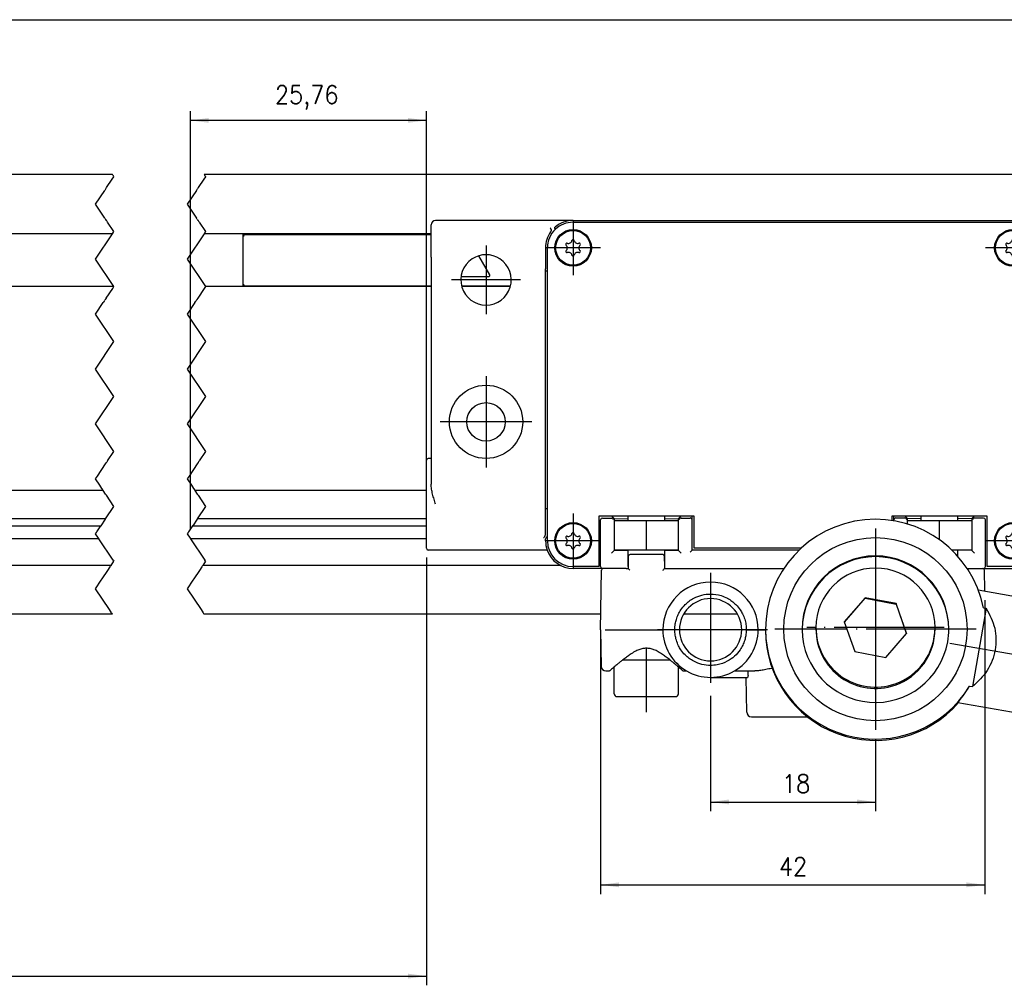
# Model space of a CAD drawing. Header units: millimetres. Extents: x -235 to 2519, y -109 to 485.
# Tile 7 of 41: x 95 to 203, y 93 to 199. Entities that reach past the tile are written whole.
import ezdxf

# ---------------------------------------------------------------- set-up
doc = ezdxf.new("R2010")
doc.units = ezdxf.units.MM
doc.linetypes.add('DOT_CENTER', pattern=[14, 12, -1, 0, -1])
doc.layers.add('1', color=7, linetype='Continuous')
doc.styles.add('CONVERTER_11', font='txt.shx', dxfattribs={"width": 0.9})
doc.dimstyles.new('ME10_DIM_21', dxfattribs={"dimtxt": 2, "dimasz": 2, "dimexe": 1, "dimexo": 1, "dimgap": 1, "dimtad": 1, "dimdsep": 46, "dimtxsty": 'CONVERTER_11', "dimsah": 1, "dimcen": 0.09, "dimclrd": 2, "dimclre": 2, "dimclrt": 2, "dimadec": 0, "dimazin": 0, "dimtfac": 1, "dimtdec": 4, "dimtix": 1, "dimtmove": 0, "dimatfit": 3, "dimfxl": 1, "dimtolj": 1, "dimtzin": 0, "dimarcsym": 0})
doc.dimstyles.new('ME10_DIM_22', dxfattribs={"dimtxt": 2, "dimasz": 2, "dimexe": 1, "dimexo": 1, "dimgap": 1, "dimtad": 1, "dimdec": 0, "dimdsep": 46, "dimtxsty": 'CONVERTER_11', "dimsah": 1, "dimcen": 0.09, "dimclrd": 2, "dimclre": 2, "dimclrt": 2, "dimadec": 0, "dimazin": 0, "dimtfac": 1, "dimtdec": 4, "dimtix": 1, "dimtmove": 0, "dimatfit": 3, "dimfxl": 1, "dimtolj": 1, "dimtzin": 0, "dimarcsym": 0})
doc.dimstyles.new('ME10_DIM_23', dxfattribs={"dimtxt": 2, "dimasz": 2, "dimexe": 1, "dimexo": 1, "dimgap": 1, "dimtad": 1, "dimdsep": 46, "dimtxsty": 'CONVERTER_11', "dimsah": 1, "dimcen": 0.09, "dimclrd": 2, "dimclre": 2, "dimclrt": 2, "dimadec": 0, "dimazin": 0, "dimtfac": 1, "dimtdec": 4, "dimtix": 1, "dimtmove": 0, "dimatfit": 3, "dimfxl": 1, "dimtolj": 1, "dimtzin": 0, "dimarcsym": 0})
doc.dimstyles.new('ME10_DIM_24', dxfattribs={"dimtxt": 2, "dimasz": 2, "dimexe": 1, "dimexo": 1, "dimgap": 1, "dimtad": 1, "dimdsep": 46, "dimtxsty": 'CONVERTER_11', "dimsah": 1, "dimcen": 0.09, "dimclrd": 2, "dimclre": 2, "dimclrt": 2, "dimadec": 0, "dimazin": 0, "dimtfac": 1, "dimtdec": 4, "dimtix": 1, "dimtmove": 0, "dimatfit": 3, "dimfxl": 1, "dimtolj": 1, "dimtzin": 0, "dimarcsym": 0})
doc.dimstyles.new('ME10_DIM_31', dxfattribs={"dimtxt": 2, "dimasz": 2, "dimexe": 1, "dimexo": 1, "dimgap": 1, "dimtad": 1, "dimdsep": 46, "dimtxsty": 'CONVERTER_11', "dimsah": 1, "dimcen": 0.09, "dimclrd": 2, "dimclre": 2, "dimclrt": 2, "dimadec": 0, "dimazin": 0, "dimtol": 1, "dimtp": 0.5, "dimtm": 0.5, "dimtfac": 0.75, "dimtdec": 0, "dimtix": 1, "dimtmove": 0, "dimatfit": 3, "dimfxl": 1, "dimtolj": 1, "dimtzin": 0, "dimarcsym": 0})

# ---------------------------------------------------------------- blocks, each defined once
blk = doc.blocks.new('IO__92', base_point=(119.73, 169.56))
at = {"color": 7, "linetype": 'Continuous'}
for p, q in [((119.73, 169.56), (119.73, 175.31)), ((119.95, 175.24), (140.23, 175.24)), ((146.64, 170.83), (145.44, 172.92)), ((143.51, 170.68), (146.56, 170.68)), ((119.95, 169.64), (140.23, 169.64)), ((143.56, 169.64), (148.9, 169.64))]:
    blk.add_line(p, q, dxfattribs=at)
for centre, radius, start, end in [((119.96, 175.04), 0.202, 90.4962, 178.504), ((119.96, 169.84), 0.202, 181.496, 269.5038), ((146.56, 170.78), 0.1, 270, 30)]:
    blk.add_arc(centre, radius, start, end, dxfattribs=at)
blk = doc.blocks.new('SCALE_BODY_1340__95', base_point=(-50.27, 133.79))
at = {"color": 7, "linetype": 'Continuous'}
for p, q in [((105.47, 181.79), (-50.27, 181.79)), ((229.73, 181.79), (115.47, 181.79)), ((105.46, 175.31), (25.73, 175.31)), ((140.23, 175.31), (115.46, 175.31)), ((105.62, 169.56), (25.73, 169.56)), ((140.23, 169.56), (115.62, 169.56)), ((148.88, 169.56), (143.58, 169.56)), ((104.47, 147.29), (25.73, 147.29)), ((139.73, 147.29), (114.47, 147.29)), ((104.71, 144.2), (25.73, 144.2)), ((139.73, 144.2), (114.71, 144.2)), ((25.73, 143.45), (104.22, 143.45)), ((114.22, 143.45), (139.73, 143.45)), ((103.97, 142.03), (25.73, 142.03)), ((139.73, 142.03), (113.97, 142.03)), ((105.31, 139.09), (25.73, 139.09)), ((154.42, 139.09), (115.31, 139.09)), ((105.47, 133.79), (22.79, 133.79)), ((158.76, 133.79), (115.47, 133.79)), ((173.68, 133.79), (167.79, 133.79))]:
    blk.add_line(p, q, dxfattribs=at)
at = {"color": 2, "linetype": 'DOT_CENTER'}
for p, q in [((105.51, 181.73), (105.47, 181.79)), ((105.53, 181.7), (105.51, 181.73)), ((105.57, 181.64), (105.53, 181.7)), ((105.62, 181.56), (105.57, 181.64)), ((115.47, 181.79), (115.51, 181.73)), ((115.51, 181.73), (115.53, 181.7)), ((115.53, 181.7), (115.57, 181.64)), ((115.57, 181.64), (115.62, 181.56)), ((104.83, 180.37), (105.44, 181.29)), ((105.44, 181.29), (105.62, 181.56)), ((115.44, 181.29), (114.83, 180.37)), ((115.62, 181.56), (115.44, 181.29)), ((103.62, 178.56), (104.62, 180.05)), ((104.71, 180.2), (104.62, 180.05)), ((104.71, 180.2), (104.74, 180.23)), ((104.74, 180.23), (104.83, 180.37)), ((114.62, 180.05), (113.62, 178.56)), ((114.62, 180.05), (114.71, 180.2)), ((114.74, 180.23), (114.71, 180.2)), ((114.83, 180.37), (114.74, 180.23)), ((104.63, 177.05), (103.62, 178.56)), ((113.62, 178.56), (114.63, 177.05)), ((104.63, 177.05), (104.72, 176.9)), ((104.74, 176.87), (104.72, 176.9)), ((104.8, 176.79), (104.74, 176.87)), ((104.84, 176.73), (104.8, 176.79)), ((104.93, 176.59), (104.84, 176.73)), ((105.62, 175.56), (104.93, 176.59)), ((114.72, 176.9), (114.63, 177.05)), ((114.72, 176.9), (114.74, 176.87)), ((114.74, 176.87), (114.8, 176.79)), ((114.84, 176.73), (114.8, 176.79)), ((114.93, 176.59), (114.84, 176.73)), ((114.93, 176.59), (115.62, 175.56)), ((103.62, 172.56), (105.46, 175.31)), ((105.46, 175.31), (105.59, 175.51)), ((105.59, 175.51), (105.62, 175.56)), ((115.46, 175.31), (113.62, 172.56)), ((115.59, 175.51), (115.46, 175.31)), ((115.62, 175.56), (115.59, 175.51)), ((105.62, 169.56), (103.62, 172.56)), ((113.62, 172.56), (115.62, 169.56)), ((104.78, 168.29), (105.49, 169.36)), ((105.49, 169.36), (105.62, 169.56)), ((105.62, 169.56), (105.62, 169.56)), ((115.49, 169.36), (114.78, 168.29)), ((115.62, 169.56), (115.49, 169.36)), ((115.62, 169.56), (115.62, 169.56)), ((103.62, 166.56), (104.47, 167.83)), ((104.56, 167.97), (104.47, 167.83)), ((104.56, 167.97), (104.59, 168)), ((104.59, 168), (104.64, 168.09)), ((104.68, 168.15), (104.64, 168.09)), ((104.78, 168.29), (104.68, 168.15)), ((114.47, 167.83), (113.62, 166.56)), ((114.47, 167.83), (114.56, 167.97)), ((114.59, 168), (114.56, 167.97)), ((114.64, 168.09), (114.59, 168)), ((114.68, 168.15), (114.64, 168.09)), ((114.78, 168.29), (114.68, 168.15)), ((105.62, 163.56), (103.62, 166.56)), ((113.62, 166.56), (115.62, 163.56)), ((103.62, 160.56), (105.62, 163.56)), ((115.62, 163.56), (113.62, 160.56)), ((105.62, 157.56), (103.62, 160.56)), ((113.62, 160.56), (115.62, 157.56)), ((103.62, 154.56), (105.62, 157.56)), ((115.62, 157.56), (113.62, 154.56)), ((105.62, 151.56), (103.62, 154.56)), ((113.62, 154.56), (115.62, 151.56)), ((104.93, 150.52), (105.62, 151.56)), ((115.62, 151.56), (114.93, 150.52)), ((104.93, 150.52), (104.84, 150.38)), ((114.84, 150.38), (114.93, 150.52)), ((103.83, 148.87), (104.72, 150.2)), ((104.72, 150.2), (104.81, 150.35)), ((104.81, 150.35), (104.84, 150.38)), ((114.72, 150.2), (113.83, 148.87)), ((114.81, 150.35), (114.72, 150.2)), ((114.84, 150.38), (114.81, 150.35)), ((103.62, 148.56), (103.74, 148.73)), ((104.08, 147.87), (103.62, 148.56)), ((103.74, 148.73), (103.83, 148.87)), ((113.74, 148.73), (113.62, 148.56)), ((113.62, 148.56), (114.08, 147.87)), ((113.83, 148.87), (113.74, 148.73)), ((104.31, 147.52), (104.08, 147.87)), ((104.31, 147.52), (104.35, 147.46)), ((104.43, 147.35), (104.35, 147.46)), ((104.47, 147.29), (104.43, 147.35)), ((104.72, 146.91), (104.47, 147.29)), ((114.08, 147.87), (114.31, 147.52)), ((114.31, 147.52), (114.35, 147.46)), ((114.35, 147.46), (114.43, 147.35)), ((114.43, 147.35), (114.47, 147.29)), ((114.47, 147.29), (114.72, 146.91)), ((104.72, 146.91), (104.81, 146.77)), ((105.62, 145.56), (104.81, 146.77)), ((114.81, 146.77), (114.72, 146.91)), ((114.81, 146.77), (115.62, 145.56)), ((104.71, 144.2), (105.62, 145.56)), ((115.62, 145.56), (114.71, 144.2)), ((104.22, 143.45), (104.7, 144.18)), ((104.7, 144.18), (104.71, 144.18)), ((104.71, 144.19), (104.71, 144.2)), ((104.71, 144.18), (104.71, 144.19)), ((114.7, 144.18), (114.22, 143.45)), ((114.71, 144.18), (114.7, 144.18)), ((114.71, 144.2), (114.71, 144.19)), ((114.71, 144.19), (114.71, 144.18)), ((103.76, 142.77), (104.2, 143.42)), ((104.2, 143.43), (104.22, 143.45)), ((104.2, 143.42), (104.2, 143.43)), ((114.2, 143.42), (113.76, 142.77)), ((114.22, 143.45), (114.2, 143.43)), ((114.2, 143.43), (114.2, 143.42)), ((103.62, 142.56), (103.72, 142.71)), ((103.94, 142.08), (103.62, 142.56)), ((103.72, 142.71), (103.76, 142.77)), ((103.94, 142.08), (103.95, 142.07)), ((103.97, 142.04), (103.95, 142.07)), ((103.97, 142.03), (103.97, 142.04)), ((105.53, 139.69), (103.97, 142.03)), ((113.72, 142.71), (113.62, 142.56)), ((113.62, 142.56), (113.94, 142.08)), ((113.76, 142.77), (113.72, 142.71)), ((113.94, 142.08), (113.95, 142.07)), ((113.95, 142.07), (113.97, 142.04)), ((113.97, 142.04), (113.97, 142.03)), ((113.97, 142.03), (115.53, 139.69)), ((105.53, 139.69), (105.62, 139.56)), ((115.62, 139.56), (115.53, 139.69)), ((104.96, 138.56), (105.22, 138.96)), ((105.22, 138.96), (105.26, 139.02)), ((105.26, 139.02), (105.27, 139.03)), ((105.27, 139.03), (105.31, 139.09)), ((105.31, 139.09), (105.62, 139.56)), ((105.62, 139.56), (105.62, 139.56)), ((115.22, 138.96), (114.96, 138.56)), ((115.26, 139.02), (115.22, 138.96)), ((115.27, 139.03), (115.26, 139.02)), ((115.31, 139.09), (115.27, 139.03)), ((115.62, 139.56), (115.31, 139.09)), ((115.62, 139.56), (115.62, 139.56)), ((104.25, 137.5), (104.35, 137.65)), ((104.35, 137.65), (104.96, 138.56)), ((114.35, 137.65), (114.25, 137.5)), ((114.96, 138.56), (114.35, 137.65)), ((103.62, 136.56), (104.25, 137.5)), ((105.13, 134.29), (103.62, 136.56)), ((114.25, 137.5), (113.62, 136.56)), ((113.62, 136.56), (115.13, 134.29)), ((105.37, 133.94), (105.13, 134.29)), ((105.37, 133.94), (105.41, 133.88)), ((105.43, 133.85), (105.41, 133.88)), ((105.47, 133.79), (105.43, 133.85)), ((115.13, 134.29), (115.37, 133.94)), ((115.37, 133.94), (115.41, 133.88)), ((115.41, 133.88), (115.43, 133.85)), ((115.43, 133.85), (115.47, 133.79))]:
    blk.add_line(p, q, dxfattribs=at)
blk = doc.blocks.new('SCALE_PB_1340__96', base_point=(-72.27, 133.79))
for name, p in [('SCALE_BODY_1340__95', (-50.27, 133.79)), ('IO__92', (119.73, 169.56))]:
    blk.add_blockref(name, p)
blk = doc.blocks.new('READING_HEAD_BODY__97', base_point=(139.73, 138.79))
at = {"color": 7, "linetype": 'Continuous'}
for p, q in [((140.23, 172.79), (140.23, 176.29)), ((155.73, 176.79), (140.73, 176.79)), ((155.73, 176.79), (203.73, 176.79)), ((155.73, 176.59), (203.73, 176.59)), ((203.73, 176.79), (218.73, 176.79)), ((219.23, 172.79), (219.23, 176.29)), ((152.72, 173.79), (152.72, 171.5)), ((152.93, 171.3), (152.93, 173.79)), ((206.53, 173.79), (206.53, 171.3)), ((206.74, 173.79), (206.74, 171.5)), ((140.23, 172.79), (140.23, 150.79)), ((219.23, 172.79), (219.23, 150.79)), ((152.73, 171.29), (152.72, 171.3)), ((152.73, 171.29), (152.93, 171.29)), ((152.73, 145.29), (152.73, 171.29)), ((152.93, 171.29), (152.93, 171.3)), ((152.93, 145.29), (152.93, 171.29)), ((206.53, 171.3), (206.53, 171.29)), ((206.53, 171.29), (206.53, 145.29)), ((206.73, 171.29), (206.53, 171.29)), ((206.73, 171.29), (206.74, 171.3)), ((206.73, 145.29), (206.73, 171.29)), ((139.73, 140.99), (139.73, 150.59)), ((140.23, 150.79), (139.93, 150.79)), ((140.23, 150.79), (140.23, 147.97)), ((219.23, 150.79), (219.53, 150.79)), ((219.23, 150.79), (219.23, 147.97)), ((219.73, 149.04), (219.73, 150.59)), ((220.73, 150.29), (220.73, 149.04)), ((220.73, 150.29), (224.23, 150.29)), ((224.23, 150.29), (224.23, 148.62)), ((220.73, 149.04), (219.73, 149.04)), ((219.73, 142.54), (219.73, 149.04)), ((220.73, 149.04), (220.73, 142.54)), ((221.73, 148.62), (221.73, 142.96)), ((221.73, 148.62), (224.23, 148.62)), ((224.23, 148.62), (224.23, 142.96)), ((242.73, 148.93), (242.73, 144.84)), ((224.23, 147.79), (232.33, 147.79)), ((152.72, 145.28), (152.73, 145.29)), ((152.72, 142.5), (152.72, 145.08)), ((152.93, 145.29), (152.73, 145.29)), ((152.93, 145.28), (152.93, 145.29)), ((152.93, 142.3), (152.93, 145.28)), ((206.53, 145.29), (206.73, 145.29)), ((206.53, 145.29), (206.53, 145.28)), ((206.53, 145.28), (206.53, 142.3)), ((206.74, 145.28), (206.73, 145.29)), ((206.74, 142.5), (206.74, 145.08)), ((158.53, 144.49), (158.53, 138.99)), ((159.97, 144.49), (158.53, 144.49)), ((158.73, 138.99), (158.73, 144.09)), ((158.93, 144.29), (159.95, 144.29)), ((161.48, 144.49), (159.97, 144.49)), ((160.15, 144.31), (159.97, 144.49)), ((160.15, 144.31), (160.23, 144.22)), ((160.23, 144.22), (160.23, 143.99)), ((160.23, 144.22), (161.73, 144.21)), ((160.23, 143.99), (160.23, 140.79)), ((161.62, 144.49), (161.48, 144.49)), ((161.68, 144.49), (161.62, 144.49)), ((161.73, 144.49), (161.68, 144.49)), ((161.73, 144.46), (161.73, 144.49)), ((165.73, 144.49), (161.73, 144.49)), ((163.73, 140.79), (163.73, 143.99)), ((165.73, 144.46), (165.73, 144.49)), ((165.78, 144.49), (165.73, 144.49)), ((165.73, 144.21), (167.23, 144.22)), ((165.84, 144.49), (165.78, 144.49)), ((165.98, 144.49), (165.84, 144.49)), ((167.5, 144.49), (165.98, 144.49)), ((167.23, 144.22), (167.31, 144.31)), ((167.23, 143.99), (167.23, 144.22)), ((167.23, 140.79), (167.23, 143.99)), ((167.5, 144.49), (167.31, 144.31)), ((168.72, 144.49), (167.5, 144.49)), ((167.51, 144.29), (168.52, 144.29)), ((168.73, 144.49), (168.72, 144.49)), ((168.73, 140.79), (168.73, 144.49)), ((168.93, 144.49), (168.73, 144.49)), ((168.93, 140.99), (168.93, 144.49)), ((190.53, 144.49), (190.53, 144.02)), ((190.73, 144.49), (190.53, 144.49)), ((190.73, 143.98), (190.73, 144.49)), ((190.74, 144.49), (190.73, 144.49)), ((191.97, 144.49), (190.74, 144.49)), ((191.95, 144.29), (190.94, 144.29)), ((191.97, 144.49), (192.15, 144.31)), ((193.48, 144.49), (191.97, 144.49)), ((192.23, 144.22), (192.15, 144.31)), ((193.73, 144.21), (192.23, 144.22)), ((192.23, 143.99), (192.23, 144.22)), ((192.23, 143.63), (192.23, 143.99)), ((193.62, 144.49), (193.48, 144.49)), ((193.68, 144.49), (193.62, 144.49)), ((193.73, 144.49), (193.68, 144.49)), ((193.73, 144.46), (193.73, 144.49)), ((197.73, 144.49), (193.73, 144.49)), ((195.73, 141.9), (195.73, 143.99)), ((197.78, 144.49), (197.73, 144.49)), ((197.73, 144.46), (197.73, 144.49)), ((199.23, 144.22), (197.73, 144.21)), ((197.84, 144.49), (197.78, 144.49)), ((197.98, 144.49), (197.84, 144.49)), ((199.5, 144.49), (197.98, 144.49)), ((199.31, 144.31), (199.23, 144.22)), ((199.23, 144.22), (199.23, 143.99)), ((199.23, 143.99), (199.23, 140.79)), ((199.31, 144.31), (199.5, 144.49)), ((200.93, 144.49), (199.5, 144.49)), ((200.53, 144.29), (199.51, 144.29)), ((200.73, 138.99), (200.73, 144.09)), ((200.93, 138.99), (200.93, 144.49)), ((221.73, 142.96), (224.23, 142.96)), ((224.23, 143.79), (232.33, 143.79)), ((224.23, 142.96), (224.23, 141.29)), ((152.73, 141.79), (152.73, 142.03)), ((152.79, 142.16), (152.93, 142.3)), ((152.93, 141.79), (152.93, 142.3)), ((206.68, 142.16), (206.53, 142.3)), ((206.53, 142.3), (206.53, 141.79)), ((206.73, 141.79), (206.73, 142.03)), ((219.73, 140.99), (219.73, 142.54)), ((220.73, 142.54), (219.73, 142.54)), ((220.73, 142.54), (220.73, 141.29)), ((140.73, 140.79), (139.93, 140.79)), ((152.9, 140.79), (140.73, 140.79)), ((160.23, 140.79), (160.23, 140.75)), ((160.23, 140.75), (161.73, 140.77)), ((165.73, 140.77), (167.23, 140.75)), ((167.23, 140.75), (167.23, 140.79)), ((168.69, 140.75), (168.73, 140.79)), ((180.4, 140.79), (168.73, 140.79)), ((180.61, 140.99), (168.93, 140.99)), ((199.23, 140.75), (197.73, 140.77)), ((199.23, 140.79), (199.23, 140.75)), ((206.56, 140.79), (218.73, 140.79)), ((218.73, 140.79), (219.53, 140.79)), ((220.73, 141.29), (224.23, 141.29)), ((159.92, 140.44), (160.12, 140.64)), ((160.12, 140.64), (160.23, 140.75)), ((167.23, 140.75), (167.34, 140.64)), ((167.54, 140.44), (167.34, 140.64)), ((168.69, 140.75), (168.49, 140.55)), ((199.34, 140.64), (199.23, 140.75)), ((199.54, 140.44), (199.34, 140.64)), ((158.53, 138.99), (155.73, 138.99)), ((158.93, 138.79), (155.73, 138.79)), ((158.95, 138.79), (158.93, 138.79)), ((159.04, 138.79), (158.95, 138.79)), ((159.34, 138.79), (159.04, 138.79)), ((161.46, 138.79), (159.34, 138.79)), ((161.53, 138.79), (161.46, 138.79)), ((161.53, 138.79), (161.58, 138.79)), ((161.58, 138.79), (161.73, 138.79)), ((165.73, 138.79), (165.88, 138.79)), ((165.88, 138.79), (165.93, 138.79)), ((165.93, 138.79), (166.01, 138.79)), ((166.01, 138.79), (178.73, 138.79)), ((198.73, 138.79), (200.12, 138.79)), ((200.12, 138.79), (200.42, 138.79)), ((200.42, 138.79), (200.51, 138.79)), ((200.51, 138.79), (200.53, 138.79)), ((200.53, 138.79), (203.73, 138.79)), ((203.73, 138.99), (200.93, 138.99))]:
    blk.add_line(p, q, dxfattribs=at)
for centre, radius in [((155.73, 173.79), 2), ((155.73, 173.79), 1.9), ((203.73, 173.79), 2), ((203.73, 173.79), 1.9), ((146.23, 154.79), 4), ((213.23, 154.79), 4), ((146.23, 154.79), 2.1), ((213.23, 154.79), 2.1), ((155.73, 141.79), 2), ((155.73, 141.79), 1.9), ((203.73, 141.79), 2), ((203.73, 141.79), 1.9)]:
    blk.add_circle(centre, radius, dxfattribs=at)
for centre, radius, start, end in [((140.73, 176.29), 0.5, 90, 180), ((155.73, 173.79), 3, 90, 130.7524), ((155.73, 173.79), 2.8, 90, 133.6826), ((203.73, 173.79), 3, 49.2476, 90), ((203.73, 173.79), 2.8, 46.3174, 90), ((218.73, 176.29), 0.5, 0, 90), ((155.73, 173.79), 3.01, 144.5323, 180), ((155.73, 173.79), 2.8, 133.6826, 180), ((203.73, 173.79), 2.8, 0, 46.3174), ((203.73, 173.79), 3.01, 360, 35.4677), ((155.06, 174.18), 0.121, 73.0643, 226.9357), ((154.69, 173.79), 0.413, 313.0643, 46.9357), ((155.21, 174.69), 0.413, 253.0643, 346.9357), ((155.73, 174.57), 0.121, 13.0643, 166.9357), ((156.25, 174.69), 0.413, 193.0643, 286.9357), ((156.77, 173.79), 0.413, 133.0643, 226.9357), ((156.41, 174.18), 0.121, 313.0643, 106.9357), ((203.06, 174.18), 0.121, 73.0643, 226.9357), ((202.69, 173.79), 0.413, 313.0643, 46.9357), ((203.21, 174.69), 0.413, 253.0643, 346.9357), ((203.73, 174.57), 0.121, 13.0643, 166.9357), ((204.25, 174.69), 0.413, 193.0643, 286.9357), ((204.77, 173.79), 0.413, 133.0643, 226.9357), ((204.41, 174.18), 0.121, 313.0643, 106.9357), ((146.23, 170.29), 2.75, 56.4427, 123.5573), ((155.06, 173.4), 0.121, 133.0643, 286.9357), ((155.21, 172.89), 0.413, 13.0643, 106.9357), ((156.25, 172.89), 0.413, 73.0643, 166.9357), ((156.41, 173.4), 0.121, 253.0643, 46.9357), ((203.06, 173.4), 0.121, 133.0643, 286.9357), ((203.21, 172.89), 0.413, 13.0643, 106.9357), ((204.25, 172.89), 0.413, 73.0643, 166.9357), ((204.41, 173.4), 0.121, 253.0643, 46.9357), ((213.23, 170.29), 2.75, 56.4427, 123.5573), ((146.23, 170.29), 2.75, 123.5573, 56.4427), ((155.73, 173.01), 0.121, 193.0643, 346.9357), ((203.73, 173.01), 0.121, 193.0643, 346.9357), ((213.23, 170.29), 2.75, 123.5573, 56.4427), ((139.93, 150.59), 0.2, 90, 180), ((219.53, 150.59), 0.2, 0, 90), ((232.33, 195.79), 48, 270, 282.5133), ((158.93, 144.09), 0.2, 90, 180), ((159.94, 144.09), 0.202, 1.496, 89.5038), ((167.52, 144.09), 0.202, 90.4962, 178.504), ((168.52, 144.09), 0.202, 1.496, 89.5038), ((190.94, 144.09), 0.202, 90.4962, 178.504), ((191.94, 144.09), 0.202, 1.496, 89.5038), ((199.52, 144.09), 0.202, 90.4962, 178.504), ((200.53, 144.09), 0.2, 0, 90), ((232.33, 195.79), 52, 270, 281.537), ((152.91, 142.03), 0.179, 133.9012, 178.9184), ((155.06, 142.18), 0.121, 73.0643, 226.9357), ((154.69, 141.79), 0.413, 313.0643, 46.9357), ((155.21, 142.69), 0.413, 253.0643, 346.9357), ((155.73, 142.57), 0.121, 13.0643, 166.9357), ((156.25, 142.69), 0.413, 193.0643, 286.9357), ((156.77, 141.79), 0.413, 133.0643, 226.9357), ((156.41, 142.18), 0.121, 313.0643, 106.9357), ((203.06, 142.18), 0.121, 73.0643, 226.9357), ((202.69, 141.79), 0.413, 313.0643, 46.9357), ((203.21, 142.69), 0.413, 253.0643, 346.9357), ((203.73, 142.57), 0.121, 13.0643, 166.9357), ((204.25, 142.69), 0.413, 193.0643, 286.9357), ((204.77, 141.79), 0.413, 133.0643, 226.9357), ((204.41, 142.18), 0.121, 313.0643, 106.9357), ((206.55, 142.03), 0.179, 1.0816, 46.0988), ((139.93, 140.99), 0.2, 180, 270), ((155.73, 141.79), 3, 180, 199.4712), ((155.73, 141.79), 3, 199.4712, 270), ((155.73, 141.79), 2.8, 180, 270), ((155.06, 141.4), 0.121, 133.0643, 286.9357), ((155.21, 140.89), 0.413, 13.0643, 106.9357), ((155.73, 141.01), 0.121, 193.0643, 346.9357), ((156.25, 140.89), 0.413, 73.0643, 166.9357), ((156.41, 141.4), 0.121, 253.0643, 46.9357), ((203.06, 141.4), 0.121, 133.0643, 286.9357), ((203.21, 140.89), 0.413, 13.0643, 106.9357), ((203.73, 141.01), 0.121, 193.0643, 346.9357), ((203.73, 141.79), 2.8, 270, 0), ((203.73, 141.79), 3, 270, 340.5288), ((204.25, 140.89), 0.413, 73.0643, 166.9357), ((204.41, 141.4), 0.121, 253.0643, 46.9357), ((203.73, 141.79), 3, 340.5288, 0), ((219.53, 140.99), 0.2, 270, 0), ((158.93, 138.99), 0.2, 180, 270), ((200.53, 138.99), 0.2, 270, 0)]:
    blk.add_arc(centre, radius, start, end, dxfattribs=at)
for points, knots in [([(153.34, 175.81), (153.33, 175.82), (153.32, 175.86), (153.29, 175.9), (153.27, 175.94), (153.25, 175.96), (153.24, 175.97)], [0, 0, 0, 0, 0.0395142, 0.1011299, 0.1497805, 0.1876219, 0.1876219, 0.1876219, 0.1876219]), ([(153.34, 175.81), (153.34, 175.81), (153.34, 175.8), (153.35, 175.76), (153.35, 175.72), (153.34, 175.66), (153.32, 175.6), (153.29, 175.56), (153.28, 175.54)], [0, 0, 0, 0, 0.0173446, 0.033025, 0.0985063, 0.1463875, 0.2181434, 0.2929254, 0.2929254, 0.2929254, 0.2929254]), ([(153.73, 175.97), (153.73, 175.98), (153.73, 176), (153.74, 176.02), (153.75, 176.04), (153.76, 176.05), (153.77, 176.06)], [0, 0, 0, 0, 0.0273003, 0.0480897, 0.0728167, 0.102313, 0.102313, 0.102313, 0.102313]), ([(153.8, 175.81), (153.79, 175.83), (153.78, 175.86), (153.76, 175.9), (153.75, 175.94), (153.74, 175.96), (153.73, 175.97)], [0, 0, 0, 0, 0.0469261, 0.0943863, 0.1326317, 0.1711411, 0.1711411, 0.1711411, 0.1711411]), ([(205.66, 175.81), (205.67, 175.83), (205.68, 175.86), (205.7, 175.9), (205.71, 175.94), (205.72, 175.96), (205.73, 175.97)], [0, 0, 0, 0, 0.0469472, 0.0943863, 0.1326604, 0.1711411, 0.1711411, 0.1711411, 0.1711411]), ([(205.73, 175.97), (205.73, 175.98), (205.73, 176), (205.72, 176.02), (205.71, 176.04), (205.7, 176.05), (205.69, 176.06)], [0, 0, 0, 0, 0.0273003, 0.0480897, 0.076963, 0.1023019, 0.1023019, 0.1023019, 0.1023019]), ([(206.12, 175.81), (206.12, 175.81), (206.12, 175.8), (206.11, 175.77), (206.11, 175.73), (206.12, 175.67), (206.14, 175.61), (206.16, 175.57), (206.18, 175.55), (206.19, 175.54)], [0, 0, 0, 0, 0.0162765, 0.0330252, 0.0759939, 0.1464085, 0.2079356, 0.2586319, 0.2930392, 0.2930392, 0.2930392, 0.2930392]), ([(206.12, 175.81), (206.13, 175.83), (206.15, 175.86), (206.17, 175.91), (206.19, 175.94), (206.21, 175.96), (206.22, 175.97)], [0, 0, 0, 0, 0.0622047, 0.1011303, 0.1497809, 0.1876223, 0.1876223, 0.1876223, 0.1876223]), ([(152.72, 171.3), (152.72, 171.33), (152.72, 171.4), (152.72, 171.46), (152.72, 171.5)], [0, 0, 0, 0, 0.0954986, 0.2000077, 0.2000077, 0.2000077, 0.2000077]), ([(206.74, 171.3), (206.74, 171.33), (206.74, 171.4), (206.74, 171.46), (206.74, 171.5)], [0, 0, 0, 0, 0.0954986, 0.2000077, 0.2000077, 0.2000077, 0.2000077]), ([(140.73, 145.79), (140.67, 145.97), (140.56, 146.34), (140.4, 146.89), (140.27, 147.43), (140.24, 147.8), (140.23, 147.97)], [0, 0, 0, 0, 0.585172, 1.15029, 1.728355, 2.243029, 2.243029, 2.243029, 2.243029]), ([(218.73, 145.79), (218.79, 145.97), (218.91, 146.34), (219.06, 146.89), (219.19, 147.43), (219.22, 147.8), (219.23, 147.97)], [0, 0, 0, 0, 0.585172, 1.15029, 1.728355, 2.243029, 2.243029, 2.243029, 2.243029]), ([(152.72, 145.08), (152.72, 145.11), (152.72, 145.18), (152.72, 145.24), (152.72, 145.28)], [0, 0, 0, 0, 0.1045091, 0.2000077, 0.2000077, 0.2000077, 0.2000077]), ([(206.74, 145.08), (206.74, 145.11), (206.74, 145.18), (206.74, 145.24), (206.74, 145.28)], [0, 0, 0, 0, 0.1045091, 0.2000077, 0.2000077, 0.2000077, 0.2000077]), ([(152.52, 142.16), (152.53, 142.17), (152.56, 142.19), (152.6, 142.22), (152.63, 142.26), (152.65, 142.29), (152.66, 142.3)], [0, 0, 0, 0, 0.0476857, 0.0978293, 0.1618493, 0.2037182, 0.2037182, 0.2037182, 0.2037182]), ([(152.66, 142.3), (152.67, 142.32), (152.69, 142.35), (152.7, 142.4), (152.71, 142.44), (152.72, 142.48), (152.72, 142.5)], [0, 0, 0, 0, 0.0592165, 0.1036203, 0.1465134, 0.2074782, 0.2074782, 0.2074782, 0.2074782]), ([(206.8, 142.3), (206.79, 142.32), (206.77, 142.35), (206.76, 142.4), (206.75, 142.44), (206.75, 142.48), (206.74, 142.5)], [0, 0, 0, 0, 0.0592165, 0.1036203, 0.1465134, 0.2074782, 0.2074782, 0.2074782, 0.2074782]), ([(206.94, 142.16), (206.93, 142.17), (206.9, 142.19), (206.86, 142.22), (206.83, 142.26), (206.81, 142.29), (206.8, 142.3)], [0, 0, 0, 0, 0.0476857, 0.0978293, 0.1618493, 0.2037182, 0.2037182, 0.2037182, 0.2037182])]:
    blk.add_open_spline(points, degree=3, knots=knots, dxfattribs=at)
at = {"layer": '1', "color": 2, "linetype": 'DOT_CENTER'}
for p, q in [((155.73, 176.79), (155.73, 170.79)), ((203.73, 176.79), (203.73, 170.79)), ((146.23, 174.04), (146.23, 166.54)), ((158.73, 173.79), (152.73, 173.79)), ((206.73, 173.79), (200.73, 173.79)), ((213.23, 174.04), (213.23, 166.54)), ((149.98, 170.29), (142.48, 170.29)), ((216.98, 170.29), (209.48, 170.29)), ((146.23, 159.79), (146.23, 149.79)), ((213.23, 159.79), (213.23, 149.79)), ((151.23, 154.79), (141.23, 154.79)), ((218.23, 154.79), (208.23, 154.79)), ((217.73, 145.79), (234.33, 145.79)), ((155.73, 144.79), (155.73, 138.79)), ((203.73, 144.79), (203.73, 138.79)), ((158.73, 141.79), (152.73, 141.79)), ((206.73, 141.79), (200.73, 141.79))]:
    blk.add_line(p, q, dxfattribs=at)
blk.add_arc((232.33, 195.79), 50, 270, 284.8052, dxfattribs=at)
blk = doc.blocks.new('BLOCK__98', base_point=(158.73, 122.59))
at = {"color": 7, "linetype": 'Continuous'}
for p, q in [((160.23, 143.99), (160.23, 140.79)), ((161.73, 143.99), (160.23, 143.99)), ((161.73, 144.46), (161.73, 144.49)), ((165.73, 144.49), (161.73, 144.49)), ((161.73, 143.99), (161.73, 144.46)), ((163.73, 143.99), (161.73, 143.99)), ((163.73, 140.79), (163.73, 143.99)), ((165.73, 143.99), (163.73, 143.99)), ((165.73, 144.46), (165.73, 144.49)), ((165.73, 143.99), (165.73, 144.46)), ((167.23, 143.99), (165.73, 143.99)), ((167.23, 140.79), (167.23, 143.99)), ((193.73, 143.99), (192.23, 143.99)), ((192.23, 143.63), (192.23, 143.99)), ((193.73, 144.46), (193.73, 144.49)), ((197.73, 144.49), (193.73, 144.49)), ((193.73, 143.99), (193.73, 144.46)), ((195.73, 143.99), (193.73, 143.99)), ((197.73, 143.99), (195.73, 143.99)), ((195.73, 141.9), (195.73, 143.99)), ((197.73, 144.46), (197.73, 144.49)), ((197.73, 143.99), (197.73, 144.46)), ((199.23, 143.99), (197.73, 143.99)), ((199.23, 143.99), (199.23, 140.79)), ((161.73, 140.79), (160.23, 140.79)), ((161.73, 140.52), (161.73, 140.79)), ((163.73, 140.79), (161.73, 140.79)), ((165.73, 140.79), (163.73, 140.79)), ((165.73, 140.52), (165.73, 140.79)), ((167.23, 140.79), (165.73, 140.79)), ((197.73, 140.79), (197.06, 140.79)), ((197.73, 140.52), (197.73, 140.79)), ((199.23, 140.79), (197.73, 140.79)), ((161.73, 138.99), (161.73, 140.52)), ((161.75, 140.09), (161.73, 138.99)), ((165.51, 140.29), (161.95, 140.29)), ((165.73, 138.99), (165.71, 140.09)), ((165.73, 138.99), (165.73, 140.52)), ((197.73, 140.09), (197.73, 140.52)), ((159.34, 138.79), (159.04, 138.79)), ((161.46, 138.79), (159.34, 138.79)), ((161.53, 138.79), (161.46, 138.79)), ((161.53, 138.79), (161.58, 138.79)), ((161.58, 138.79), (161.73, 138.79)), ((161.73, 138.99), (161.73, 138.79)), ((165.73, 138.79), (165.73, 138.99)), ((165.73, 138.79), (165.88, 138.79)), ((165.88, 138.79), (165.93, 138.79)), ((165.93, 138.79), (166.01, 138.79)), ((166.01, 138.79), (178.73, 138.79)), ((198.73, 138.79), (200.12, 138.79)), ((200.12, 138.79), (200.42, 138.79)), ((158.73, 132.09), (158.84, 138.59)), ((200.66, 136.32), (200.62, 138.59)), ((158.73, 132.09), (158.8, 128.08)), ((159.23, 132.09), (165.53, 132.09)), ((166.83, 132.09), (165.53, 132.09)), ((174.63, 132.09), (175.93, 132.09)), ((175.93, 132.09), (176.73, 132.09)), ((160.23, 125.09), (160.23, 128.04)), ((161.15, 128.79), (166.31, 128.79)), ((167.23, 125.09), (167.23, 128.04)), ((159.3, 127.59), (159.71, 127.59)), ((167.75, 127.59), (168.12, 127.59)), ((170.73, 126.89), (174.62, 126.89)), ((173.34, 127.59), (175.58, 127.59)), ((174.69, 123.08), (174.62, 126.89)), ((174.62, 126.89), (174.77, 126.89)), ((160.53, 124.79), (166.93, 124.79)), ((175.19, 122.59), (181.28, 122.59))]:
    blk.add_line(p, q, dxfattribs=at)
for centre, radius, start, end in [((161.95, 140.09), 0.2, 90, 179), ((165.51, 140.09), 0.2, 1, 90), ((197.51, 140.09), 0.2, 8.7393, 75.4916), ((159.04, 138.59), 0.2, 90, 179), ((200.42, 138.59), 0.2, 1, 90), ((170.73, 132.09), 5.2, 0, 180), ((170.73, 132.09), 3.4, 360, 180), ((170.73, 132.09), 5.2, 180, 239.9267), ((170.73, 132.09), 3.4, 180, 360), ((170.73, 132.09), 5.2, 300.0733, 0), ((159.3, 128.09), 0.5, 181, 270), ((170.73, 132.09), 5.2, 239.9267, 270), ((170.73, 132.09), 5.2, 270, 300.0733), ((160.53, 125.09), 0.3, 180, 270), ((166.93, 125.09), 0.3, 270, 0), ((175.19, 123.09), 0.5, 181, 270)]:
    blk.add_arc(centre, radius, start, end, dxfattribs=at)
for points, knots in [([(161.93, 138.59), (161.91, 138.6), (161.89, 138.63), (161.86, 138.66), (161.82, 138.7), (161.79, 138.73), (161.76, 138.76), (161.74, 138.78), (161.73, 138.79)], [0, 0, 0, 0, 0.0540526, 0.1059823, 0.1458946, 0.1958124, 0.2368675, 0.2779385, 0.2779385, 0.2779385, 0.2779385]), ([(165.53, 138.59), (165.57, 138.63), (165.63, 138.69), (165.7, 138.76), (165.73, 138.79)], [0, 0, 0, 0, 0.145904, 0.2779308, 0.2779308, 0.2779308, 0.2779308]), ([(166.83, 132.09), (166.84, 132.31), (166.86, 132.69), (167, 133.25), (167.2, 133.77), (167.51, 134.32), (168.04, 134.96), (168.81, 135.54), (169.78, 135.91), (170.8, 136.04), (171.76, 135.89), (172.71, 135.49), (173.43, 134.96), (173.94, 134.34), (174.25, 133.79), (174.47, 133.26), (174.61, 132.67), (174.62, 132.28), (174.63, 132.09)], [0, 0, 0, 0, 0.654078, 1.156044, 1.731061, 2.306228, 3.042125, 4.209934, 5.161702, 6.11363, 7.280952, 8.016592, 9.184401, 9.920298, 10.420106, 11.070428, 11.648592, 12.226528, 12.226528, 12.226528, 12.226528]), ([(174.63, 132.09), (174.62, 131.87), (174.6, 131.48), (174.46, 130.92), (174.26, 130.4), (173.92, 129.79), (173.37, 129.16), (172.52, 128.57), (171.61, 128.25), (170.66, 128.16), (169.78, 128.27), (168.81, 128.64), (168.04, 129.21), (167.52, 129.84), (167.21, 130.38), (166.99, 130.92), (166.86, 131.51), (166.84, 131.89), (166.83, 132.09)], [0, 0, 0, 0, 0.654078, 1.156044, 1.731061, 2.306228, 3.25826, 4.210669, 5.378085, 6.113631, 7.065559, 8.017327, 9.185136, 9.921033, 10.420841, 11.071163, 11.649327, 12.227263, 12.227263, 12.227263, 12.227263]), ([(166.31, 128.79), (166.17, 128.9), (165.91, 129.1), (165.47, 129.41), (165.04, 129.68), (164.58, 129.91), (164.15, 130.04), (163.73, 130.08), (163.31, 130.04), (162.89, 129.91), (162.43, 129.69), (161.99, 129.41), (161.56, 129.1), (161.29, 128.9), (161.15, 128.79)], [0, 0, 0, 0, 0.532627, 0.999464, 1.586745, 2.082155, 2.521599, 2.927371, 3.332907, 3.771838, 4.267269, 4.854593, 5.322993, 5.857685, 5.857685, 5.857685, 5.857685]), ([(160.23, 128.04), (160.21, 128.02), (160.18, 127.99), (160.07, 127.91), (159.92, 127.77), (159.79, 127.66), (159.72, 127.59), (159.71, 127.59), (159.71, 127.59)], [0, 0, 0, 0, 0.0709259, 0.1427607, 0.4006048, 0.6703183, 0.6796532, 0.6889881, 0.6889881, 0.6889881, 0.6889881]), ([(161.15, 128.79), (161.06, 128.72), (160.87, 128.57), (160.62, 128.36), (160.41, 128.19), (160.29, 128.09), (160.23, 128.04)], [0, 0, 0, 0, 0.352742, 0.734085, 0.956603, 1.18899, 1.18899, 1.18899, 1.18899]), ([(166.31, 128.79), (166.4, 128.72), (166.59, 128.57), (166.84, 128.36), (167.06, 128.19), (167.17, 128.09), (167.23, 128.04)], [0, 0, 0, 0, 0.352742, 0.734085, 0.956603, 1.18899, 1.18899, 1.18899, 1.18899]), ([(167.23, 128.04), (167.25, 128.02), (167.28, 127.99), (167.39, 127.91), (167.54, 127.77), (167.67, 127.66), (167.74, 127.59), (167.75, 127.59), (167.75, 127.59)], [0, 0, 0, 0, 0.0709259, 0.1427607, 0.4006048, 0.6703183, 0.6796532, 0.6889881, 0.6889881, 0.6889881, 0.6889881]), ([(177.46, 127.88), (177.45, 127.88), (177.43, 127.87), (177.2, 127.83), (176.79, 127.75), (176.23, 127.64), (175.86, 127.6), (175.65, 127.59), (175.6, 127.59), (175.58, 127.59)], [0, 0, 0, 0, 0.030362, 0.060677, 0.698178, 1.272372, 1.770427, 1.837892, 1.903454, 1.903454, 1.903454, 1.903454]), ([(174.82, 127.08), (174.82, 127.06), (174.82, 127.01), (174.8, 126.95), (174.79, 126.9), (174.77, 126.89), (174.77, 126.89)], [0, 0, 0, 0, 0.0766929, 0.1411579, 0.1856596, 0.2097414, 0.2097414, 0.2097414, 0.2097414]), ([(174.81, 127.59), (174.81, 127.57), (174.81, 127.53), (174.81, 127.43), (174.81, 127.28), (174.82, 127.15), (174.82, 127.08)], [0, 0, 0, 0, 0.0548525, 0.109705, 0.3066195, 0.5035339, 0.5035339, 0.5035339, 0.5035339])]:
    blk.add_open_spline(points, degree=3, knots=knots, dxfattribs=at)
at = {"layer": '1', "color": 2, "linetype": 'DOT_CENTER'}
for p, q in [((170.73, 138.29), (170.73, 125.89)), ((176.93, 132.09), (164.53, 132.09)), ((163.73, 123.09), (163.73, 130.04))]:
    blk.add_line(p, q, dxfattribs=at)
blk = doc.blocks.new('COUPLING_BAR__99', base_point=(176.73, 93.95))
at = {"color": 7, "linetype": 'Continuous'}
for p, q in [((187.59, 135.59), (185.33, 132.97)), ((185.35, 132.92), (187.59, 135.52)), ((187.59, 135.59), (187.59, 135.52)), ((191, 134.94), (187.59, 135.59)), ((187.59, 135.52), (191, 134.87)), ((199.94, 136.44), (220.33, 132.85)), ((192.13, 131.67), (191, 134.94)), ((191, 134.94), (191, 134.87)), ((191, 134.87), (192.12, 131.65)), ((200.81, 134.43), (199.3, 125.88)), ((200.5, 134.48), (200.81, 134.43)), ((182.23, 132.18), (182.23, 132.32)), ((185.33, 132.97), (186.47, 129.7)), ((195.23, 132.18), (195.23, 132.32)), ((176.73, 132.15), (176.73, 132)), ((189.87, 129.05), (192.13, 131.67)), ((186.47, 129.7), (189.87, 129.05)), ((199, 125.94), (199.3, 125.88)), ((197.73, 124.14), (218.16, 120.54))]:
    blk.add_line(p, q, dxfattribs=at)
blk.add_circle((188.73, 132.15), 10, dxfattribs=at)
for centre, radius, start, end in [((188.73, 132.15), 12, 11.1914, 179.9959), ((188.73, 132.15), 8, 0, 180), ((188.73, 132.07), 8, 0.2781, 179.7219), ((188.73, 132.32), 6.5, 0, 180), ((188.73, 132.32), 6.5, 180, 289.1737), ((188.73, 132.18), 6.5, 180, 289.1737), ((188.73, 132.32), 6.5, 289.1737, 0), ((188.73, 132.18), 6.5, 289.1737, 0), ((188.73, 132.15), 12, 179.9961, 328.8188), ((188.73, 132), 12, 180.0037, 319.0413), ((188.73, 132.15), 8, 180, 180.2781), ((188.73, 132.07), 8, 179.7219, 180), ((188.73, 132.15), 8, 180.5563, 350.0016), ((188.73, 132.15), 8, 350.0015, 0)]:
    blk.add_arc(centre, radius, start, end, dxfattribs=at)
for points, knots in [([(200.81, 134.43), (201.18, 133.72), (201.93, 132.31), (201.91, 129.85), (201.08, 127.54), (199.9, 126.44), (199.3, 125.88)], [0, 0, 0, 0, 2.361075, 4.734983, 7.124258, 9.522858, 9.522858, 9.522858, 9.522858]), ([(197.73, 124.14), (197.73, 124.14), (197.73, 124.14), (197.74, 124.15), (197.74, 124.16), (197.76, 124.18), (197.78, 124.21), (197.83, 124.27), (197.88, 124.34), (197.94, 124.42), (198.02, 124.51), (198.11, 124.64), (198.23, 124.79), (198.37, 124.99), (198.52, 125.2), (198.68, 125.43), (198.84, 125.68), (198.94, 125.85), (199, 125.94)], [0, 0, 0, 0, 0.002907, 0.005813, 0.020136, 0.036529, 0.085182, 0.150571, 0.239145, 0.343886, 0.463667, 0.597365, 0.815185, 1.053892, 1.312556, 1.590297, 1.886286, 2.199755, 2.199755, 2.199755, 2.199755])]:
    blk.add_open_spline(points, degree=3, knots=knots, dxfattribs=at)
at = {"layer": '1', "color": 2, "linetype": 'DOT_CENTER'}
for p, q in [((188.73, 143.15), (188.73, 121.15)), ((188.73, 139.82), (188.73, 124.82)), ((196.23, 132.32), (181.23, 132.32)), ((199.73, 132.15), (177.73, 132.15)), ((196.85, 130.64), (221.21, 126.35))]:
    blk.add_line(p, q, dxfattribs=at)
blk = doc.blocks.new('COUPLING_BAR_BLOCK__100', base_point=(158.73, 93.95))
for name, p in [('BLOCK__98', (158.73, 122.59)), ('COUPLING_BAR__99', (176.73, 93.95))]:
    blk.add_blockref(name, p)
blk = doc.blocks.new('READING_HEAD__101', base_point=(139.73, 93.95))
for name, p in [('READING_HEAD_BODY__97', (139.73, 138.79)), ('COUPLING_BAR_BLOCK__100', (158.73, 93.95))]:
    blk.add_blockref(name, p)
blk = doc.blocks.new('PB_1340__102', base_point=(-72.27, 93.95))
for name, p in [('SCALE_PB_1340__96', (-72.27, 133.79)), ('READING_HEAD__101', (139.73, 93.95))]:
    blk.add_blockref(name, p)
blk = doc.blocks.new('*D131')
at = {"layer": '1', "color": 2, "linetype": 'Continuous'}
for p, q in [((170.73, 124.89), (170.73, 112.28)), ((188.73, 120.15), (188.73, 112.28)), ((170.73, 113.28), (188.73, 113.28))]:
    blk.add_line(p, q, dxfattribs=at)
at = {"layer": '1', "color": 2}
for points in [[(172.73, 113.55), (172.73, 113.02), (170.73, 113.28)], [(186.73, 113.02), (186.73, 113.55), (188.73, 113.28)]]:
    blk.add_solid(points, dxfattribs=at)
at = {"layer": '1', "color": 2, "insert": (178.53, 114.28), "char_height": 2, "attachment_point": 7, "rotation": 0.0001, "line_spacing_factor": 0.60024, "style": 'CONVERTER_11'}
blk.add_mtext('18', dxfattribs=at)
blk = doc.blocks.new('*D132')
at = {"layer": '1', "color": 2, "linetype": 'Continuous'}
for p, q in [((200.66, 135.32), (200.66, 103.23)), ((158.73, 131.09), (158.73, 103.23)), ((158.73, 104.23), (200.66, 104.23))]:
    blk.add_line(p, q, dxfattribs=at)
at = {"layer": '1', "color": 2}
for points in [[(160.73, 104.5), (160.73, 103.97), (158.73, 104.23)], [(198.66, 103.97), (198.66, 104.5), (200.66, 104.23)]]:
    blk.add_solid(points, dxfattribs=at)
at = {"layer": '1', "color": 2, "insert": (178.19, 105.23), "char_height": 2, "attachment_point": 7, "rotation": 0.0001, "line_spacing_factor": 0.60024, "style": 'CONVERTER_11'}
blk.add_mtext('42', dxfattribs=at)
blk = doc.blocks.new('*D133')
at = {"layer": '1', "color": 2, "linetype": 'Continuous'}
for p, q in [((113.97, 143.03), (113.97, 188.71)), ((139.73, 141.99), (139.73, 188.71)), ((139.73, 187.71), (113.97, 187.71))]:
    blk.add_line(p, q, dxfattribs=at)
at = {"layer": '1', "color": 2}
for points in [[(115.97, 187.97), (115.97, 187.45), (113.97, 187.71)], [(137.73, 187.45), (137.73, 187.97), (139.73, 187.71)]]:
    blk.add_solid(points, dxfattribs=at)
at = {"layer": '1', "color": 2, "insert": (123.2, 188.91), "char_height": 2, "attachment_point": 7, "rotation": 0.0001, "line_spacing_factor": 0.60024, "style": 'CONVERTER_11'}
blk.add_mtext('25,76', dxfattribs=at)
blk = doc.blocks.new('*D134')
at = {"layer": '1', "color": 2, "linetype": 'Continuous'}
for p, q in [((-40.27, 141.54), (-40.27, 93.27)), ((139.73, 139.99), (139.73, 93.27)), ((-40.27, 94.27), (139.73, 94.27))]:
    blk.add_line(p, q, dxfattribs=at)
at = {"layer": '1', "color": 2}
for points in [[(-38.27, 94.53), (-38.27, 94), (-40.27, 94.27)], [(137.73, 94), (137.73, 94.53), (139.73, 94.27)]]:
    blk.add_solid(points, dxfattribs=at)
at = {"layer": '1', "color": 2, "insert": (48.13, 95.27), "char_height": 2, "attachment_point": 7, "rotation": 0.0001, "line_spacing_factor": 0.60024, "style": 'CONVERTER_11'}
blk.add_mtext('CM', dxfattribs=at)
blk = doc.blocks.new('*D141')
at = {"layer": '1', "color": 2, "linetype": 'Continuous'}
for p, q in [((-65.27, 162.19), (-65.27, 199.71)), ((244.73, 162.19), (244.73, 199.71)), ((-65.27, 198.71), (244.73, 198.71))]:
    blk.add_line(p, q, dxfattribs=at)
at = {"layer": '1', "color": 2}
for points in [[(-63.27, 198.98), (-63.27, 198.45), (-65.27, 198.71)], [(242.73, 198.45), (242.73, 198.98), (244.73, 198.71)]]:
    blk.add_solid(points, dxfattribs=at)
at = {"layer": '1', "color": 2, "insert": (71.99, 199.71), "char_height": 2, "attachment_point": 7, "rotation": 0.0001, "line_spacing_factor": 0.60024, "style": 'CONVERTER_11'}
blk.add_mtext('\\C2;CM+130\\C2;\\H1.5;{\\Fgdt;`}0,5', dxfattribs=at)
blk = doc.blocks.new('Alzado1__103', base_point=(83, 138.056))
blk.add_blockref('PB_1340__102', (-72.269, 93.952))
at = {"layer": '1'}
for base, p1, p2, text, dimstyle, picture, middle in [((-65.269, 198.713), (244.731, 161.187), (-65.269, 161.187), 'CM+130', 'ME10_DIM_31', '*D141', (79.203, 200.713)), ((-40.269, 94.266), (139.731, 140.987), (-40.269, 142.537), 'CM', 'ME10_DIM_24', '*D134', (49.731, 96.266))]:
    dim = blk.add_linear_dim(base=base, p1=p1, p2=p2, text=text, dimstyle=dimstyle, dxfattribs=at)
    dim.commit()
    dim.dimension.update_dxf_attribs({"geometry": picture, "text_midpoint": middle, "text_rotation": 0.00014})
for base, p1, p2, dimstyle, picture, middle in [((139.731, 187.709), (113.972, 142.029), (139.731, 140.987), 'ME10_DIM_23', '*D133', (126.851, 189.809)), ((158.731, 104.234), (200.657, 136.317), (158.731, 132.087), 'ME10_DIM_22', '*D132', (179.694, 106.234)), ((170.731, 113.282), (188.731, 121.151), (170.731, 125.887), 'ME10_DIM_21', '*D131', (179.731, 115.282))]:
    dim = blk.add_linear_dim(base=base, p1=p1, p2=p2, dimstyle=dimstyle, dxfattribs=at)
    dim.commit()
    dim.dimension.update_dxf_attribs({"geometry": picture, "text_midpoint": middle, "text_rotation": 0.00014})

msp = doc.modelspace()

# ---------------------------------------------------------------- block references
msp.add_blockref('Alzado1__103', (83, 138.06))

doc.saveas('drawing.dxf')
